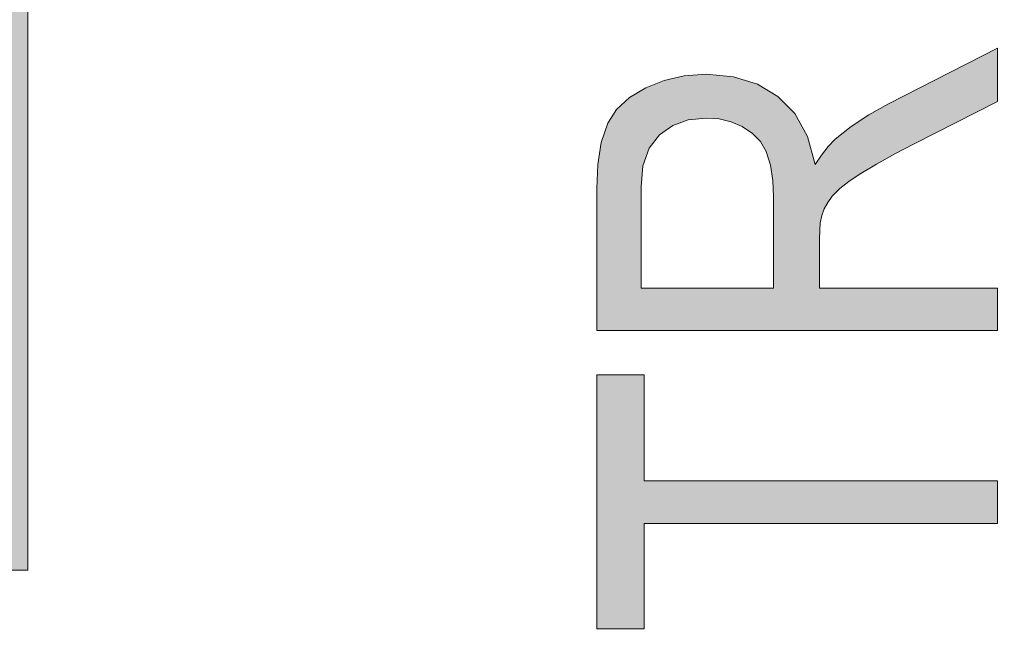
# Model space of a CAD drawing. Header units: inches. Extents: x 0 to 521, y 0 to 277.
# Tile 9 of 12: x 395.97 to 408.26, y 111.78 to 119.57. Entities that reach past the tile are written whole.
import ezdxf

# ---------------------------------------------------------------- set-up
doc = ezdxf.new("R2010")
doc.units = ezdxf.units.IN
doc.header["$MEASUREMENT"] = 0
doc.layers.get('0').update_dxf_attribs({"lineweight": 13})

msp = doc.modelspace()

# ---------------------------------------------------------------- hatches: boundary and pattern name
h = msp.add_hatch(color=256)
h.paths.add_polyline_path([(407.4736875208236, 94.29470781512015), (407.1284742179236, 94.24221683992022), (406.7876424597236, 94.1858447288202), (406.4504951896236, 94.12554125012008), (403.1728690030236, 93.51708177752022), (403.1728690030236, 92.97410825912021), (408.1728690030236, 94.03549913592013), (408.1728690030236, 94.5757460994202), (404.3631826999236, 95.42431215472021), (404.1706850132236, 95.46502217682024), (403.9755331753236, 95.50369270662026), (403.7765525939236, 95.54163889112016), (403.9607246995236, 95.57818487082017), (404.1571331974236, 95.62142942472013), (408.1728690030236, 96.51026109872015), (408.1728690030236, 97.02049211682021), (403.1728690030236, 98.11735490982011), (403.1728690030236, 97.58529428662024), (406.7539501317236, 96.88558974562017), (407.1162580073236, 96.8185872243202), (407.4736875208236, 96.75855592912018), (406.8974442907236, 96.67861435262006), (406.3073224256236, 96.5745597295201), (405.7035647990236, 96.44750551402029), (403.1728690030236, 95.87451700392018), (403.1728690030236, 95.23604540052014), (406.5494037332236, 94.47479013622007), (406.7163352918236, 94.4402301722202), (406.8705016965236, 94.41004919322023), (407.0543648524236, 94.37461495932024)])
h.paths.add_polyline_path([(407.5828280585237, 145.0750613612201), (407.5828280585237, 142.6194034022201), (405.8809181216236, 142.6194034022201), (405.8809181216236, 144.8322253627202), (405.2942877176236, 144.8322253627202), (405.2942877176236, 142.6194034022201), (403.7629099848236, 142.6194034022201), (403.7629099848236, 144.9822955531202), (403.1728690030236, 144.9822955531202), (403.1728690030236, 142.0900683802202), (408.1728690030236, 142.0900683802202), (408.1728690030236, 145.0750613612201)])
h.paths.add_polyline_path([(404.3393083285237, 111.3561016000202), (403.9657421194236, 111.1724977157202), (403.6584322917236, 110.9442915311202), (403.4170354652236, 110.6784771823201), (403.2290289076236, 110.3616056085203), (403.1207609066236, 110.0337025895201), (403.0841921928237, 109.6807933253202), (403.1664972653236, 109.1384986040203), (403.3977497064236, 108.6899867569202), (403.7893432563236, 108.2994453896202), (404.3212013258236, 108.0019013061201), (404.9769405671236, 107.8232472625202), (405.7376711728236, 107.7653766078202), (406.1784258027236, 107.7918811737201), (406.5923326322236, 107.8686956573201), (406.9862894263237, 107.9940362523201), (407.3617662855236, 108.1759282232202), (407.6721302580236, 108.4022940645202), (407.9190678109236, 108.6675306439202), (408.1087426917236, 108.9796083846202), (408.2200362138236, 109.3119699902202), (408.2581350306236, 109.6780658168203), (408.2241082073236, 110.0168211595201), (408.1235045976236, 110.3370169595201), (407.9511773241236, 110.6494136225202), (407.7190202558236, 110.9216917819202), (407.4151011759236, 111.1557945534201), (407.0408884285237, 111.3457385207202), (406.6288967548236, 111.4803966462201), (406.1741618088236, 111.5629682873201), (405.6796903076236, 111.5907512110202), (405.1942601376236, 111.5639624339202), (404.7459038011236, 111.4845745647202)])
h.paths.add_polyline_path([(408.2581350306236, 151.7517352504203), (408.2372094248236, 152.0292807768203), (408.1726465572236, 152.3128371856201), (408.0616768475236, 152.6024187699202), (407.9106765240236, 152.8763564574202), (407.7144010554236, 153.1454245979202), (407.4770981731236, 153.4079394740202), (405.6217094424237, 153.4079394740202), (405.6251200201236, 151.7135348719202), (406.2117502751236, 151.7135348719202), (406.2117502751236, 152.8895221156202), (407.1428553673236, 152.8895221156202), (407.2740504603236, 152.7492486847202), (407.3918175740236, 152.5826055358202), (407.4975636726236, 152.3929329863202), (407.5902889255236, 152.1673837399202), (407.6438333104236, 151.9443942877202), (407.6612728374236, 151.7217212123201), (407.6371997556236, 151.4617408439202), (407.5661053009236, 151.2156234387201), (407.4443639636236, 150.9735699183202), (407.2770935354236, 150.7615835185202), (407.0533829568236, 150.5809083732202), (406.7745041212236, 150.4365908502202), (406.4378879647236, 150.3317472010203), (406.0631390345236, 150.2724400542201), (405.6558158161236, 150.2537799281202), (405.2969922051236, 150.2709834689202), (404.9607596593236, 150.3225648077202), (404.6498954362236, 150.4069969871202), (404.4693219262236, 150.4771919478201), (404.3040298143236, 150.5611512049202), (404.1551312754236, 150.6576017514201), (404.0171105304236, 150.7757740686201), (403.8967156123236, 150.9175459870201), (403.7929979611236, 151.0857746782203), (403.7160994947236, 151.2727272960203), (403.6693353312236, 151.4831279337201), (403.6537694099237, 151.7135348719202), (403.6692333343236, 151.9133533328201), (403.7141896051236, 152.0959626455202), (403.7874032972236, 152.2644839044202), (403.8875163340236, 152.4199107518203), (404.0048000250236, 152.5470275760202), (404.1361103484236, 152.6451584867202), (404.3157097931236, 152.7366053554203), (404.5162003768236, 152.8103400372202), (404.7349425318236, 152.8704257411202), (404.5712318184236, 153.3479113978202), (404.2703493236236, 153.2708724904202), (403.9965285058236, 153.1706232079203), (403.7541679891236, 153.0435496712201), (403.5598980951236, 152.8943622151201), (403.3982733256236, 152.7133509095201), (403.2649578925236, 152.4938917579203), (403.1669779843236, 152.2493791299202), (403.1079182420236, 151.9909227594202), (403.0876027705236, 151.7108035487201), (403.1237743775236, 151.3169573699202), (403.2273484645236, 150.9677970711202), (403.3945607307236, 150.6548724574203), (403.6307915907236, 150.3774007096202), (403.9459892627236, 150.1403081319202), (404.3358977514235, 149.9509158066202), (404.7560265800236, 149.8183935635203), (405.2080021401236, 149.7363717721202), (405.6967434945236, 149.7080798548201), (406.1813934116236, 149.7363641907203), (406.6277242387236, 149.8195463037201), (407.0306611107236, 149.9530916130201), (407.4068898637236, 150.1487651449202), (407.7095804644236, 150.3919227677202), (407.9443580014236, 150.6794306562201), (408.1187939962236, 151.0110033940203), (408.2224570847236, 151.3636619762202)])
h.paths.add_polyline_path([(403.1728690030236, 160.2264972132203), (405.2260749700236, 160.2264972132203), (405.2260749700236, 158.1473651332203), (403.1728690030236, 158.1473651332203), (403.1728690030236, 157.6180377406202), (408.1728690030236, 157.6180377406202), (408.1728690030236, 158.1473651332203), (405.8161159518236, 158.1473651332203), (405.8161159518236, 160.2264972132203), (408.1728690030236, 160.2264972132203), (408.1728690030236, 160.7558246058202), (403.1728690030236, 160.7558246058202)])
h.paths.add_polyline_path([(403.9371904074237, 103.0936209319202), (403.7500209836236, 103.0055620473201), (403.5885374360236, 102.8988135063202), (403.4567554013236, 102.7744786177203), (403.3538798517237, 102.6329577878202), (403.2745980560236, 102.4685746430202), (403.2199766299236, 102.2811543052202), (403.1911113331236, 102.0887584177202), (403.1770558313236, 101.8866974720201), (403.1728690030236, 101.6726069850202), (403.1728690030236, 100.1637397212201), (408.1728690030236, 100.1637397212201), (408.1728690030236, 100.6930709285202), (406.1401268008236, 100.6930709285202), (406.1401268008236, 101.7189917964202), (406.0953103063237, 102.2063442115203), (405.9488905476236, 102.6085318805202), (405.6993052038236, 102.8915164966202), (405.3906124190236, 103.0691579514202), (405.0307129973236, 103.1792673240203), (404.6189808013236, 103.2169452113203), (404.3743753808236, 103.2027079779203), (404.1463309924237, 103.1608764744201)])
h.paths.add_polyline_path([(408.1728690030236, 148.9522815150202), (403.1728690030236, 148.9522815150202), (403.1728690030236, 148.4447741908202), (407.0985170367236, 148.4447741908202), (403.1728690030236, 146.3438220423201), (403.1728690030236, 145.8008456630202), (408.1728690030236, 145.8008456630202), (408.1728690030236, 146.3083529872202), (404.2438103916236, 146.3083529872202), (408.1728690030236, 148.4093051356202)])
h.paths.add_polyline_path([(403.3092946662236, 106.4857040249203), (403.2281991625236, 106.2449582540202), (403.1858483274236, 105.9725293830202), (403.1728690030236, 105.6726069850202), (403.1728690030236, 103.8990741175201), (408.1728690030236, 103.8990741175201), (408.1728690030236, 104.4284053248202), (405.9525415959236, 104.4284053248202), (405.9525415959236, 105.0423217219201), (405.9548172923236, 105.1467042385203), (405.9625958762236, 105.2442329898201), (405.9798900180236, 105.3363103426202), (406.0105418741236, 105.4179975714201), (406.0546122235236, 105.4983052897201), (406.1106384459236, 105.5764853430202), (406.2051710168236, 105.6726804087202), (406.3177803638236, 105.7607239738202), (406.4451408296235, 105.8457189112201), (406.6650898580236, 105.9774225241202), (406.8929464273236, 106.1039197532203), (407.1326234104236, 106.2292247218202), (408.1728690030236, 106.7585559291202), (408.1728690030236, 107.4243121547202), (406.8120231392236, 106.7285418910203), (406.5696533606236, 106.5921044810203), (406.3476994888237, 106.4457655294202), (406.1482978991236, 106.2882766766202), (406.0585416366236, 106.1964717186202), (405.9760210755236, 106.0893835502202), (405.8979713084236, 105.9700160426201), (405.8030141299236, 106.3204534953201), (405.6458290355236, 106.6074521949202), (405.4340762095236, 106.8212709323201), (405.1773511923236, 106.9719760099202), (404.8785104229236, 107.0650916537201), (404.5371254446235, 107.0968909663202), (404.2657176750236, 107.0771150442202), (404.0155462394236, 107.0202382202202), (403.7846012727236, 106.9288553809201), (403.5797676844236, 106.8056492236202), (403.4194819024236, 106.6559979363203)])
h.paths.add_polyline_path([(406.3788717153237, 170.2783389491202), (405.2908771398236, 168.1773791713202), (404.2165251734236, 170.2783389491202), (403.6026098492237, 170.2783389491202), (405.0009726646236, 167.6289477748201), (405.5739604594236, 167.6289477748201), (406.9893765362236, 170.2783389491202)])
h.paths.add_polyline_path([(407.5828280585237, 90.15009741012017), (405.8809181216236, 90.15009741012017), (405.8809181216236, 92.36292127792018), (405.2942877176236, 92.36292127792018), (405.2942877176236, 90.15009741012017), (403.7629099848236, 90.15009741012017), (403.7629099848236, 92.5129895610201), (403.1728690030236, 92.5129895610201), (403.1728690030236, 89.6207662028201), (408.1728690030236, 89.6207662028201), (408.1728690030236, 92.60575918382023), (407.5828280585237, 92.60575918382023)])
h.paths.add_polyline_path([(403.1728690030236, 111.9727435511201), (403.7629099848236, 111.9727435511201), (403.7629099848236, 113.2906146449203), (408.1728690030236, 113.2906146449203), (408.1728690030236, 113.8199458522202), (403.7629099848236, 113.8199458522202), (403.7629099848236, 115.1432757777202), (403.1728690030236, 115.1432757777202)])
h.paths.add_polyline_path([(403.1728690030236, 153.8881564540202), (403.7629099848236, 153.8881564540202), (403.7629099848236, 155.2060351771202), (408.1728690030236, 155.2060351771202), (408.1728690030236, 155.7353625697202), (403.7629099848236, 155.7353625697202), (403.7629099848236, 157.0586886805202), (403.1728690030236, 157.0586886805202)])
h.paths.add_polyline_path([(408.1728690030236, 185.0750613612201), (408.1728690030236, 185.5852923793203), (403.1728690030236, 185.5852923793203), (403.1728690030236, 184.8731570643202), (406.9241714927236, 183.8406368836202), (407.1892275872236, 183.7696654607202), (407.4532236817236, 183.7026248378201), (407.2064820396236, 183.6404449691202), (406.9620308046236, 183.5774063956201), (406.7131145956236, 183.5116229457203), (403.1728690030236, 182.5648303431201), (403.1728690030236, 181.7681079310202), (408.1728690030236, 181.7681079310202), (408.1728690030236, 182.2783389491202), (403.9163886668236, 182.2783389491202), (408.1728690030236, 183.4352298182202), (408.1728690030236, 183.9127154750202), (403.9880122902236, 185.0750613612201)])
h.paths.add_polyline_path([(407.5828280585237, 141.4488711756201), (407.5828280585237, 139.4788813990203), (403.1728690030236, 139.4788813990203), (403.1728690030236, 138.9495501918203), (408.1728690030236, 138.9495501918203), (408.1728690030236, 141.4488711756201)])
h.paths.add_polyline_path([(405.5553461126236, 124.2966502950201), (405.6759558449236, 124.5272911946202), (405.7759802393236, 124.7844612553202), (405.8676599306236, 125.0695330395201), (405.9457903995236, 125.3249504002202), (406.0244629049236, 125.5626523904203), (406.1107523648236, 125.7813372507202), (406.1943265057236, 125.9280616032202), (406.2933543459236, 126.0496936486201), (406.4069785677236, 126.1410587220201), (406.5288240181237, 126.2013476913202), (406.6649701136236, 126.2384152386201), (406.8154338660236, 126.2510524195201), (406.9706412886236, 126.2378202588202), (407.1127364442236, 126.1994882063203), (407.2451745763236, 126.1364551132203), (407.3645289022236, 126.0483531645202), (407.4669061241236, 125.9339411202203), (407.5515555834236, 125.7924842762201), (407.6141191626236, 125.6309607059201), (407.6520981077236, 125.4521247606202), (407.6646834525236, 125.2578730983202), (407.6479811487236, 125.0323848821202), (407.5984380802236, 124.8268881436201), (407.5186517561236, 124.6437410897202), (407.4075616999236, 124.4754619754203), (407.2769195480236, 124.3409915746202), (407.1292128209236, 124.2401385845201), (406.9454600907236, 124.1608309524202), (406.7384136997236, 124.1072084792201), (406.5118867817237, 124.0764270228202), (406.5664570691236, 123.5771098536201), (406.8961372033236, 123.6063206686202), (407.1960116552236, 123.6803366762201), (407.4668662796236, 123.7953906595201), (407.7164209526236, 123.9568956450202), (407.9122351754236, 124.1487530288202), (408.0603186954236, 124.3711082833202), (408.1704390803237, 124.6398758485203), (408.2364640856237, 124.9453904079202), (408.2581350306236, 125.2824321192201), (408.2353413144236, 125.5593547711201), (408.1696565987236, 125.8138245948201), (408.0623081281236, 126.0513611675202), (407.9162264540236, 126.2620693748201), (407.7355437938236, 126.4356070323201), (407.5138408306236, 126.5775094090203), (407.2692688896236, 126.6803368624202), (407.0195578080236, 126.7409534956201), (406.7608635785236, 126.7612834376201), (406.4999270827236, 126.7416919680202), (406.2624083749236, 126.6845608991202), (406.0522440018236, 126.5939092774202), (405.8611990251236, 126.4648716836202), (405.6906754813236, 126.2933024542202), (405.5427988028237, 126.0780956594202), (405.4220048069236, 125.8112753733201), (405.3199080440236, 125.5163658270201), (405.2226649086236, 125.1923899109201), (405.1493092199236, 124.9533670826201), (405.0694246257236, 124.7360522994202), (404.9778038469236, 124.5438538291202), (404.8653978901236, 124.3950507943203), (404.7379628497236, 124.3088205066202), (404.5904198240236, 124.2573319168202), (404.4211637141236, 124.2401385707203), (404.2208606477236, 124.2652641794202), (404.0471690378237, 124.3375757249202), (403.8925143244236, 124.4584193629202), (403.7653302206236, 124.6437158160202), (403.6930383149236, 124.8821003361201), (403.6708225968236, 125.1596484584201), (403.6969269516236, 125.4354400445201), (403.7787735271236, 125.6714870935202), (403.9139966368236, 125.8547478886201), (404.1055585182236, 125.9935510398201), (404.3474485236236, 126.0864449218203), (404.6292128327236, 126.1337275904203), (404.5814638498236, 126.6412311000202), (404.2930583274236, 126.6111534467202), (404.0297987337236, 126.5442783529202), (403.7943909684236, 126.4438234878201), (403.5784734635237, 126.3022878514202), (403.4061269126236, 126.1301047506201), (403.2683668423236, 125.9209018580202), (403.1697792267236, 125.6868333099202), (403.1085221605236, 125.4253648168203), (403.0876027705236, 125.1378207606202), (403.1077477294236, 124.8700381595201), (403.1659358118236, 124.6257146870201), (403.2589825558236, 124.4041335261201), (403.3931919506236, 124.1988036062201), (403.5579385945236, 124.0340871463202), (403.7594993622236, 123.9018015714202), (403.9836227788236, 123.8062517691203), (404.2167847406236, 123.7493272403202), (404.4655021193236, 123.7299075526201), (404.6931876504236, 123.7459061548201), (404.9019781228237, 123.7931405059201), (405.0896494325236, 123.8690601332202), (405.2603659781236, 123.9756954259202), (405.4164833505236, 124.1178862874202)])
h.paths.add_polyline_path([(404.4655021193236, 77.78447667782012), (404.6931874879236, 77.80047573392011), (404.9019777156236, 77.84771080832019), (405.0896494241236, 77.92363087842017), (405.2603663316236, 78.03026627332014), (405.4164840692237, 78.17245745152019), (405.5553473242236, 78.35122181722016), (405.6759561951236, 78.58186200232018), (405.7759799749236, 78.83903171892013), (405.8676595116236, 79.12410331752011), (405.9457900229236, 79.37952060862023), (406.0244625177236, 79.61722236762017), (406.1107519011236, 79.83590663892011), (406.1943265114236, 79.98263178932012), (406.2933544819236, 80.10426477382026), (406.4069789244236, 80.19563045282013), (406.5288234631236, 80.25591862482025), (406.6649698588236, 80.29298571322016), (406.8154338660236, 80.30562261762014), (406.9706429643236, 80.29239042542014), (407.1127384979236, 80.2540581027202), (407.2451745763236, 80.19102507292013), (407.3645288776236, 80.10292211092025), (407.4669059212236, 79.98850998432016), (407.5515553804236, 79.84705345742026), (407.6141189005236, 79.6855305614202), (407.6520979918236, 79.50669504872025), (407.6646834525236, 79.31244389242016), (407.6479811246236, 79.08695563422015), (407.5984378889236, 78.88145894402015), (407.5186511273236, 78.69831126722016), (407.4075615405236, 78.53003299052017), (407.2769199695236, 78.39556295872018), (407.1292128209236, 78.2947086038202), (406.9454606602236, 78.21540076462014), (406.7384140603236, 78.16177900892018), (406.5118867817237, 78.13099781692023), (406.5664570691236, 77.63167996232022), (406.8961393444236, 77.66089170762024), (407.1960156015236, 77.73490798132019), (407.4668662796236, 77.84996100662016), (407.7164209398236, 78.01146654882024), (407.9122355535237, 78.20332381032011), (408.0603178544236, 78.42567721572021), (408.1704387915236, 78.69444553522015), (408.2364640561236, 78.99995945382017), (408.2581350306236, 79.33700052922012), (408.2353413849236, 79.61392361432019), (408.1696568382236, 79.86839319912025), (408.0623080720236, 80.10593063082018), (407.9162271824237, 80.31663807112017), (407.7355448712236, 80.49017584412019), (407.5138415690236, 80.63207910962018), (407.2692691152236, 80.73490748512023), (407.0195579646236, 80.79552452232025), (406.7608635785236, 80.81585458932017), (406.4999275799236, 80.7962626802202), (406.2624092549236, 80.7391311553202), (406.0522443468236, 80.64847977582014), (405.8612012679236, 80.51944423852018), (405.6906771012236, 80.34787461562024), (405.5427998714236, 80.13266714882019), (405.4220050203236, 79.8658461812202), (405.3199077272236, 79.57093606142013), (405.2226643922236, 79.24695960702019), (405.1493086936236, 79.0079364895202), (405.0694242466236, 78.7906217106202), (404.9778037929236, 78.59842338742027), (404.8653982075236, 78.4496206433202), (404.7379628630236, 78.36339043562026), (404.5904197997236, 78.3119019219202), (404.4211637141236, 78.29470858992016), (404.2208601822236, 78.31983419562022), (404.0471685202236, 78.39214586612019), (403.8925143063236, 78.51298966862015), (403.7653300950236, 78.69828633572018), (403.6930382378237, 78.93667014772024), (403.6708225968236, 79.21421746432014), (403.6969267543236, 79.49000887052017), (403.7787731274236, 79.72605573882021), (403.9139965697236, 79.90931742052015), (404.1055581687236, 80.04812108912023), (404.3474481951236, 80.14101485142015), (404.6292128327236, 80.18829659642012), (404.5814638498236, 80.69580010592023), (404.2930577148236, 80.66572283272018), (404.0297975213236, 80.59884838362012), (403.7943900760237, 80.4983935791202), (403.5784727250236, 80.35685743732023), (403.4061264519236, 80.18467447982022), (403.2683667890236, 79.97547255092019), (403.1697793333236, 79.74140451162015), (403.1085221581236, 79.47993485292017), (403.0876027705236, 79.19238940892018), (403.1077481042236, 78.92460631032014), (403.1659367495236, 78.68028240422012), (403.2589831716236, 78.45870297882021), (403.3931920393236, 78.25337476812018), (403.5579386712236, 78.08865858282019), (403.7594993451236, 77.9563729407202), (403.9836260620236, 77.86082136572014), (404.2167880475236, 77.80389637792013)])
h.paths.add_polyline_path([(407.5828280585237, 165.2496905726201), (403.1728690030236, 165.2496905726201), (403.1728690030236, 164.7203555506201), (408.1728690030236, 164.7203555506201), (408.1728690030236, 167.2196765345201), (407.5828280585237, 167.2196765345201)])
h.paths.add_polyline_path([(403.7846015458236, 88.61234769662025), (403.5797679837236, 88.48914152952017), (403.4194819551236, 88.33949051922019), (403.3092944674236, 88.16919674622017), (403.2281991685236, 87.92845139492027), (403.1858483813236, 87.65602276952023), (403.1728690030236, 87.35610059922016), (403.1728690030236, 85.58256677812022), (408.1728690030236, 85.58256677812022), (408.1728690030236, 86.11189798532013), (405.9525415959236, 86.11189798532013), (405.9525415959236, 86.72581342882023), (405.9548172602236, 86.83019599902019), (405.9625957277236, 86.92772480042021), (405.9798896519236, 87.01980213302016), (406.0105415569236, 87.10148970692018), (406.0546122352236, 87.1817975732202), (406.1106387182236, 87.25997786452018), (406.2051711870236, 87.35617283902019), (406.3177806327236, 87.44421622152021), (406.4451411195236, 87.52921127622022), (406.6650896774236, 87.66091456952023), (406.8929462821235, 87.78741143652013), (407.1326234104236, 87.91271642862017), (408.1728690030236, 88.44204858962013), (408.1728690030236, 89.10780576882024), (406.8120231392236, 88.41203455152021), (406.5696535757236, 88.27559727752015), (406.3476998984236, 88.12925851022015), (406.1482985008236, 87.97176986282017), (406.0585420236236, 87.8799645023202), (405.9760212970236, 87.77287577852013), (405.8979713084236, 87.65350774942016), (405.8030144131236, 88.00394557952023), (405.6458294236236, 88.29094450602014), (405.4340762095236, 88.5047635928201), (405.1773511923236, 88.65546867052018), (404.8785104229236, 88.74858431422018), (404.5371254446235, 88.7803836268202), (404.2657172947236, 88.76060763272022), (404.0155459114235, 88.70373064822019)])
h.paths.add_polyline_path([(407.0408894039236, 132.4562441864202), (406.6288989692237, 132.5909024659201), (406.1741630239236, 132.6734732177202), (405.6796903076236, 132.7012553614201), (405.1942601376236, 132.6744665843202), (404.7459038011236, 132.5950787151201), (404.3393083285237, 132.4666057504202), (403.9657421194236, 132.2830018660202), (403.6584322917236, 132.0547956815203), (403.4170354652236, 131.7889813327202), (403.2290289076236, 131.4721097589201), (403.1207609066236, 131.1442067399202), (403.0841921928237, 130.7912974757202), (403.1664973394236, 130.2490032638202), (403.3977493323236, 129.8004916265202), (403.7893420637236, 129.4099504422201), (404.3212006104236, 129.1124058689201), (404.9769401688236, 128.9337515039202), (405.7376711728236, 128.8758807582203), (406.1784194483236, 128.9023850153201), (406.5923267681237, 128.9791994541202), (406.9862889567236, 129.1045411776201), (407.3617654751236, 129.2864326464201), (407.6721289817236, 129.5127982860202), (407.9190656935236, 129.7780339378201), (408.1087424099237, 130.0901142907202), (408.2200362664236, 130.4224759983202), (408.2581350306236, 130.7885699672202), (408.2241080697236, 131.1273269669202), (408.1235041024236, 131.4475250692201), (407.9511773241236, 131.7599215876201), (407.7190215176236, 132.0321976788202), (407.4151019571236, 132.2662998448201)])
h.paths.add_polyline_path([(407.6612728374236, 121.2660594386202), (407.6427779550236, 121.0481129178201), (407.5867087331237, 120.8539335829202), (407.4954516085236, 120.6870356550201), (407.3718938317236, 120.5482756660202), (407.2133600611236, 120.4369438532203), (407.0200722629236, 120.3547358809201), (406.7265432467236, 120.2938261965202), (406.4068717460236, 120.2668502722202), (406.0582714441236, 120.2592387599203), (403.1728690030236, 120.2592387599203), (403.1728690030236, 119.7299075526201), (406.0616821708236, 119.7299075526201), (406.5152092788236, 119.7436591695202), (406.9344568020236, 119.7900162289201), (407.3173998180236, 119.8815382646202), (407.6047146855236, 120.0093870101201), (407.8363254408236, 120.1803445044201), (408.0166896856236, 120.3926302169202), (408.1509009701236, 120.6548780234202), (408.2317333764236, 120.9639294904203), (408.2581350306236, 121.3124423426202), (408.2275955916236, 121.6717526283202), (408.1341397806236, 121.9864786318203), (407.9818741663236, 122.2455941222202), (407.7797823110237, 122.4573920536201), (407.5418381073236, 122.6201725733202), (407.2584669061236, 122.7387288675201), (406.8918688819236, 122.8208187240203), (406.4924424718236, 122.8630945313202), (406.0616821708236, 122.8758807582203), (403.1728690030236, 122.8758807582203), (403.1728690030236, 122.3465495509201), (406.0582714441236, 122.3465495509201), (406.4328546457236, 122.3350213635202), (406.7760010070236, 122.2967625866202), (407.0817902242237, 122.2227738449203), (407.3303881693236, 122.0982099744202), (407.5154617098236, 121.8934070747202), (407.6263943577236, 121.6099199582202)])
h.paths.add_polyline_path([(403.1728690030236, 128.1037135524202), (403.1728690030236, 127.5743823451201), (408.1728690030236, 127.5743823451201), (408.1728690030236, 128.1037135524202)])
h.paths.add_polyline_path([(408.0425118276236, 174.2806973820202), (407.8801356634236, 174.4548655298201), (407.6733882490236, 174.6041161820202), (407.4259405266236, 174.7258135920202), (407.1552579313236, 174.8150709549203), (406.8637102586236, 174.8704141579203), (406.5494037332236, 174.8895221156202), (406.0994027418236, 174.8502307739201), (405.7069176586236, 174.7322307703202), (405.3829644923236, 174.5430026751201), (405.1285470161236, 174.2929712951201), (404.9783986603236, 174.0136852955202), (404.9293493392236, 173.7080798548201), (404.9472042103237, 173.5241944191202), (405.0007926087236, 173.3459016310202), (405.0923708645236, 173.1702773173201), (405.2215773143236, 173.0074138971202), (405.3901056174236, 172.8620636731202), (405.5944242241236, 172.7367282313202), (405.1772321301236, 172.7509137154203), (404.7915671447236, 172.7929941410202), (404.4378645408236, 172.8751880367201), (404.1966113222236, 172.9715456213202), (403.9888709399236, 173.0938254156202), (403.8204940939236, 173.2412687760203), (403.7285318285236, 173.3675610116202), (403.6750970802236, 173.5034499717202), (403.6571799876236, 173.6535067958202), (403.6873358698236, 173.8390901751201), (403.7753640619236, 174.0010250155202), (403.9216079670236, 174.1430737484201), (404.0716424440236, 174.2263102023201), (404.2476471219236, 174.2859476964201), (404.4450380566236, 174.3301806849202), (404.3972890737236, 174.8185840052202), (404.0397116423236, 174.7519727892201), (403.7314245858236, 174.6295725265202), (403.4842080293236, 174.4550175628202), (403.2970679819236, 174.2293084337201), (403.1893056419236, 173.9767908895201), (403.1524049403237, 173.6835208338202), (403.2194021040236, 173.2802825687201), (403.4088254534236, 172.9518945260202), (403.7252493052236, 172.6765591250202), (404.1453988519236, 172.4739289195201), (404.6483320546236, 172.3422306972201), (405.2144513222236, 172.2704417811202), (405.8331691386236, 172.2483249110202), (406.3798740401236, 172.2677654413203), (406.8806266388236, 172.3313651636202), (407.3260754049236, 172.4496812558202), (407.6962217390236, 172.6349894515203), (408.0147029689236, 172.9262217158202), (408.1980342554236, 173.2595639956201), (408.2581350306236, 173.6371341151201), (408.2334474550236, 173.8719588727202), (408.1622927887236, 174.0827424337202)])
h.paths.add_polyline_path([(403.9046485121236, 83.9279330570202), (404.1166016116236, 84.09889116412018), (404.3845315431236, 84.2324421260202), (404.6974255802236, 84.33290771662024), (404.5439468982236, 84.85405353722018), (404.1168962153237, 84.7179955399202), (403.7554769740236, 84.52552999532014), (403.4706926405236, 84.28314240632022), (403.2579165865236, 83.98764572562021), (403.1314791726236, 83.6560496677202), (403.0876027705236, 83.27424482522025), (403.1218161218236, 82.9291055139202), (403.2215888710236, 82.61020103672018), (403.3911499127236, 82.3028940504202), (403.6189756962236, 82.03496838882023), (403.9126885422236, 81.80744288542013), (404.2745062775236, 81.62349432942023), (404.6846387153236, 81.4916848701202), (405.1401008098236, 81.41231582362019), (405.6353520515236, 81.38611368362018), (406.1152567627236, 81.41034731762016), (406.5628234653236, 81.48157617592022), (406.9757338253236, 81.5962092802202), (407.3597784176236, 81.7591281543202), (407.6812420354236, 81.96657541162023), (407.9307133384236, 82.2128530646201), (408.1100603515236, 82.50449989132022), (408.2210846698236, 82.85796694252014), (408.2581350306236, 83.26605943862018), (408.2085662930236, 83.67043533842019), (408.0671683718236, 84.01619754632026), (407.8318047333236, 84.32199376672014), (407.4995134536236, 84.58344930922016), (407.0806243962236, 84.78412402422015), (406.5869208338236, 84.92226652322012), (406.4197993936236, 84.39293483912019), (406.7934106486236, 84.30207199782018), (407.1149164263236, 84.1638593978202), (407.3715425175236, 83.97558792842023), (407.5523986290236, 83.74964389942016), (407.6566352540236, 83.50242273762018), (407.6919685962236, 83.2224030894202), (407.6659157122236, 82.98349093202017), (407.5888740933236, 82.75933272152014), (407.4573881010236, 82.5426417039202), (407.2745153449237, 82.35177062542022), (407.0362295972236, 82.19582496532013), (406.7472209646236, 82.07915597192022), (406.4028087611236, 81.99564046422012), (406.0299861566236, 81.9473515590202), (405.6319411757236, 81.93181614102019), (405.3005985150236, 81.94605609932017), (404.9813519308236, 81.98782924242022), (404.6730412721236, 82.05610049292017), (404.3780135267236, 82.16234333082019), (404.1291968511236, 82.3094164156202), (403.9300313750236, 82.49116144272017), (403.7766399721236, 82.71482932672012), (403.6850241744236, 82.96970534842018), (403.6537694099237, 83.26333049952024), (403.6830328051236, 83.51958125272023), (403.7672919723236, 83.73912029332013)])
h.paths.add_polyline_path([(407.2417639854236, 167.6316790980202), (407.8113410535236, 167.6316790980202), (407.8113410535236, 170.2728839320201), (407.2417639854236, 170.2728839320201)])
h.paths.add_polyline_path([(403.1728690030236, 136.5293612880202), (403.1728690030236, 136.0218577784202), (407.0985170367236, 136.0218577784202), (403.1728690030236, 133.9209018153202), (403.1728690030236, 133.3779292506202), (408.1728690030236, 133.3779292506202), (408.1728690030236, 133.8854327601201), (404.2438103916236, 133.8854327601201), (408.1728690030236, 135.9863849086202), (408.1728690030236, 136.5293612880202)])
h.paths.add_polyline_path([(408.1728690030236, 180.4202227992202), (408.1728690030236, 180.9304538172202), (403.1728690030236, 180.9304538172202), (403.1728690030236, 180.2183108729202), (406.9241714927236, 179.1857906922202), (407.1892275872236, 179.1148192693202), (407.4532236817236, 179.0477786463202), (407.2064826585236, 178.9856017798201), (406.9620314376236, 178.9225666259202), (406.7131145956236, 178.8567843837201), (403.1728690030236, 177.9099917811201), (403.1728690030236, 177.1132617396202), (408.1728690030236, 177.1132617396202), (408.1728690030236, 177.6234927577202), (403.9163886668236, 177.6234927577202), (408.1728690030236, 178.7803836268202), (408.1728690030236, 179.2578769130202), (403.9880122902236, 180.4202227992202)])
h.paths.add_polyline_path([(405.9525415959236, 116.8376841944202), (405.9548172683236, 116.9420659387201), (405.9625958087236, 117.0395940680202), (405.9798898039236, 117.1316709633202), (406.0105412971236, 117.2133584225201), (406.0546113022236, 117.2936663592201), (406.1106373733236, 117.3718464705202), (406.2051698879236, 117.4680418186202), (406.3177792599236, 117.5560856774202), (406.4451396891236, 117.6410806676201), (406.6650887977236, 117.7727837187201), (406.8929459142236, 117.8992804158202), (407.1326234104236, 118.0245852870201), (408.1728690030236, 118.5539164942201), (408.1728690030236, 119.2196727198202), (406.8120231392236, 118.5239024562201), (406.5696530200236, 118.3874661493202), (406.3476992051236, 118.2411277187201), (406.1482978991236, 118.0836391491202), (406.0585413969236, 117.9918338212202), (405.9760208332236, 117.8847450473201), (405.8979713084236, 117.7653766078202), (405.8030145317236, 118.1158139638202), (405.6458297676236, 118.4028125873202), (405.4340768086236, 118.6166320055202), (405.1773515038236, 118.7673380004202), (404.8785106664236, 118.8604540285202), (404.5371254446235, 118.8922534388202), (404.2657209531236, 118.8724775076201), (404.0155496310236, 118.8156003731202), (403.7846023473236, 118.7242164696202), (403.5797684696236, 118.6010107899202), (403.4194821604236, 118.4513602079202), (403.3092946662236, 118.2810664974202), (403.2281990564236, 118.0403201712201), (403.1858482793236, 117.7678906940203), (403.1728690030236, 117.4679675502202), (403.1728690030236, 115.6944346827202), (408.1728690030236, 115.6944346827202), (408.1728690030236, 116.2237658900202), (405.9525415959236, 116.2237658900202)])
h.paths.add_polyline_path([(405.5500858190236, 101.7271781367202), (405.5500858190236, 100.6930709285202), (403.7629099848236, 100.6930709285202), (403.7629099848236, 101.7162642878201), (403.7665757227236, 101.8946174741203), (403.7793917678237, 102.0585375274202), (403.8096243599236, 102.2096065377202), (403.8722026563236, 102.3372887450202), (403.9709222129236, 102.4492954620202), (404.1039734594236, 102.5430032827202), (404.2630975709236, 102.6137877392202), (404.4423161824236, 102.6569169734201), (404.6394448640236, 102.6712432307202), (404.9018266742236, 102.6480179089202), (405.1298479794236, 102.5756132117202), (405.3114510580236, 102.4557680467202), (405.4495068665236, 102.2682754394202), (405.5267601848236, 102.0195240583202)], flags=16)
h.paths.add_polyline_path([(405.3795539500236, 87.2496877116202), (405.3795539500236, 86.11189798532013), (403.7253927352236, 86.11189798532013), (403.7253927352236, 87.37792829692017), (403.7494501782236, 87.63789786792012), (403.8260822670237, 87.85953818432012), (403.9548553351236, 88.02663492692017), (404.1208848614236, 88.14129104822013), (404.3140654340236, 88.21089452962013), (404.5371254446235, 88.23468164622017), (404.6996899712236, 88.22233175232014), (404.8491486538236, 88.18647499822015), (404.9873298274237, 88.12826943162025), (405.1158709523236, 88.04332122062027), (405.2150506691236, 87.93962671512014), (405.2874663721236, 87.81721924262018), (405.3423033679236, 87.64682128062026), (405.3708930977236, 87.45658053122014)], flags=16)
h.paths.add_polyline_path([(405.2874665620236, 117.9290881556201), (405.3423034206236, 117.7586903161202), (405.3708930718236, 117.5684495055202), (405.3795539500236, 117.3615565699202), (405.3795539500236, 116.2237658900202), (403.7253927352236, 116.2237658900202), (403.7253927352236, 117.4897990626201), (403.7494502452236, 117.7497676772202), (403.8260822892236, 117.9714071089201), (403.9548550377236, 118.1385030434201), (404.1208849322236, 118.2531590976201), (404.3140655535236, 118.3227624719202), (404.5371254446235, 118.3465495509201), (404.6996922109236, 118.3341997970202), (404.8491515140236, 118.2983432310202), (404.9873300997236, 118.2401386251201), (405.1158711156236, 118.1551901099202), (405.2150508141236, 118.0514954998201)], flags=16)
h.paths.add_polyline_path([(407.6919685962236, 109.6753344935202), (407.6319831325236, 109.2964115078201), (407.4608645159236, 108.9774253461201), (407.1735511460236, 108.6985278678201), (406.7800893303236, 108.4815301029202), (406.2998177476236, 108.3525011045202), (405.7479030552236, 108.3110804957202), (405.2663478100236, 108.3320922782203), (404.8287493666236, 108.4004277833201), (404.4460972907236, 108.5255565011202), (404.1380797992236, 108.7149000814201), (403.8643469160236, 109.0105211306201), (403.7056856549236, 109.3327130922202), (403.6537694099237, 109.6835208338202), (403.6820349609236, 109.9371424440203), (403.7648848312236, 110.1714488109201), (403.9061579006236, 110.3956632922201), (404.0924399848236, 110.5881970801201), (404.3286469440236, 110.7506801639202), (404.6121605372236, 110.8786104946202), (404.9376562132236, 110.9713365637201), (405.2935707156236, 111.0267650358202), (405.6762795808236, 111.0450511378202), (406.2527638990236, 111.0045943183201), (406.7562241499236, 110.8771642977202), (407.1675078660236, 110.6582803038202), (407.4649544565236, 110.3701917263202), (407.6357522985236, 110.0443999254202)], flags=16)
h.paths.add_polyline_path([(406.5528144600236, 172.8131289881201), (406.2524040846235, 172.8385523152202), (405.9882102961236, 172.9166537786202), (405.7709286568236, 173.0443470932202), (405.6033785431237, 173.2126905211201), (405.5041682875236, 173.4018010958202), (405.4716410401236, 173.6098514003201), (405.5060222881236, 173.8224011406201), (405.6058170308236, 174.0061004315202), (405.7717775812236, 174.1664691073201), (405.9992387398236, 174.2911278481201), (406.2745717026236, 174.3642460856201), (406.5869208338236, 174.3874774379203), (406.9115636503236, 174.3639397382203), (407.1992981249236, 174.2898985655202), (407.4394862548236, 174.1636521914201), (407.6130312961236, 174.0066807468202), (407.7189027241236, 173.8266675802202), (407.7533601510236, 173.6289477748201), (407.7369260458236, 173.4877338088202), (407.6876395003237, 173.3526280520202), (407.6040616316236, 173.2220133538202), (407.4857758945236, 173.1008618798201), (407.3368658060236, 172.9993262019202), (407.1602058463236, 172.9190216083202), (406.9680905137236, 172.8610708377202), (406.7656120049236, 172.8253780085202)], flags=16)
h.paths.add_polyline_path([(407.1675090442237, 131.7687854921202), (407.4649544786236, 131.4806984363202), (407.6357520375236, 131.1549070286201), (407.6919685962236, 130.7858424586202), (407.6319830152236, 130.4069172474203), (407.4608644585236, 130.0879299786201), (407.1735511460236, 129.8090320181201), (406.7800893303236, 129.5920342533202), (406.2998177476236, 129.4630052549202), (405.7479030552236, 129.4215846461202), (405.2663481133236, 129.4425966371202), (404.8287499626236, 129.5109325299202), (404.4460980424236, 129.6360614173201), (404.1380803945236, 129.8254046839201), (403.8643471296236, 130.1210253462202), (403.7056857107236, 130.4432171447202), (403.6537694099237, 130.7940249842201), (403.6820347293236, 131.0476468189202), (403.7648837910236, 131.2819541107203), (403.9061557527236, 131.5061685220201), (404.0924383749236, 131.6987024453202), (404.3286462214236, 131.8611848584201), (404.6121605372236, 131.9891146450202), (404.9376562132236, 132.0818407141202), (405.2935707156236, 132.1372691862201), (405.6762795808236, 132.1555552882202), (406.2527638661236, 132.1150985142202), (406.7562244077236, 131.9876687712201)], flags=16)
h.paths.add_polyline_path([(405.2874669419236, 106.1337257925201), (405.3423035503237, 105.9633283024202), (405.3708931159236, 105.7730881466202), (405.3795539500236, 105.5661960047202), (405.3795539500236, 104.4284053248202), (403.7253927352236, 104.4284053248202), (403.7253927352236, 105.6944365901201), (403.7494503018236, 105.9544059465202), (403.8260822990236, 106.1760460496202), (403.9548550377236, 106.3431424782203), (404.1208849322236, 106.4577985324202), (404.3140655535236, 106.5274019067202), (404.5371254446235, 106.5511889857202), (404.6996897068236, 106.5388391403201), (404.8491484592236, 106.5029824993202), (404.9873306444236, 106.4447768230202), (405.1158711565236, 106.3598292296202), (405.2150506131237, 106.2561347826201)], flags=16)
h = msp.add_hatch(color=256)
h.paths.add_polyline_path([(362.7629099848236, 126.8226761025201), (367.1728690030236, 126.8226761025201), (367.1728690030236, 127.3520082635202), (362.7629099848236, 127.3520082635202), (362.7629099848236, 128.6753362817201), (362.1728690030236, 128.6753362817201), (362.1728690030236, 125.5048050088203), (362.7629099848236, 125.5048050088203)])
h.paths.add_polyline_path([(364.6796903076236, 134.4352277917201), (364.1942601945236, 134.4084385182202), (363.7459039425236, 134.3290497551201), (363.3393083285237, 134.2005762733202), (362.9657422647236, 134.0169725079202), (362.6584325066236, 133.7887665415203), (362.4170365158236, 133.5229532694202), (362.2290296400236, 133.2060811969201), (362.1207610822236, 132.8781771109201), (362.0841921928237, 132.5252679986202), (362.1664972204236, 131.9829733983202), (362.3977494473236, 131.5344619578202), (362.7893426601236, 131.1439214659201), (363.3212012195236, 130.8463777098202), (363.9769405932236, 130.6677238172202), (364.7376711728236, 130.6098531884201), (365.1784309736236, 130.6363578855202), (365.5923374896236, 130.7131720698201), (365.9862903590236, 130.8385112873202), (366.3617669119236, 131.0204032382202), (366.6721304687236, 131.2467691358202), (366.9190672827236, 131.5120055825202), (367.1087434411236, 131.8240859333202), (367.2200365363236, 132.1564466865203), (367.2581350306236, 132.5225404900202), (367.2241081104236, 132.8612976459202), (367.1235044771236, 133.1814937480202), (366.9511773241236, 133.4938902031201), (366.7190211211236, 133.7661671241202), (366.4151021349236, 134.0002695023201), (366.0408898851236, 134.1902135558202), (365.6288978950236, 134.3248725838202), (365.1741624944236, 134.4074447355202)])
h.paths.add_polyline_path([(367.1728690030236, 138.2633318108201), (362.1728690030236, 138.2633318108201), (362.1728690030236, 137.7558283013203), (366.0985170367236, 137.7558283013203), (362.1728690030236, 135.6548723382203), (362.1728690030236, 135.1118978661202), (367.1728690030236, 135.1118978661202), (367.1728690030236, 135.6194013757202), (363.2438103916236, 135.6194013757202), (367.1728690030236, 137.7203573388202)])
h.paths.add_polyline_path([(363.2813273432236, 141.3629221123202), (362.1728690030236, 141.3629221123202), (362.1728690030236, 140.7544626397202), (363.2813273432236, 140.7544626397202), (365.9313955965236, 140.9045309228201), (365.9313955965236, 141.2210401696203)])
h.paths.add_polyline_path([(388.2735511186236, 152.7201138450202), (390.2435374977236, 152.7201138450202), (390.2435374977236, 148.3101547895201), (390.7728690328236, 148.3101547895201), (390.7728690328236, 153.3101547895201), (388.2735511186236, 153.3101547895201)])
h.paths.add_polyline_path([(362.1728690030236, 129.8376840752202), (362.1728690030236, 129.3083519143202), (367.1728690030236, 129.3083519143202), (367.1728690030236, 129.8376840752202)])
h.paths.add_polyline_path([(366.4736875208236, 141.3410944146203), (366.4736875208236, 140.7762922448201), (367.1728690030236, 140.7762922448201), (367.1728690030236, 141.3410944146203)])
h.paths.add_polyline_path([(363.6730411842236, 114.5240409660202), (363.3780134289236, 114.6302838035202), (363.1291968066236, 114.7773569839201), (362.9300313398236, 114.9591021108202), (362.7766399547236, 115.1827700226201), (362.6850241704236, 115.4376460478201), (362.6537694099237, 115.7312711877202), (362.6830328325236, 115.9875219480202), (362.7672920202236, 116.2070610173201), (362.9046485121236, 116.3958737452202), (363.1166016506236, 116.5668317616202), (363.3845316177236, 116.7003826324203), (363.6974255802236, 116.8008484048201), (363.5439468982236, 117.3219942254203), (363.1168962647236, 117.1859361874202), (362.7554771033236, 116.9934705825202), (362.4706928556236, 116.7510829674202), (362.2579164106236, 116.4555857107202), (362.1314790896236, 116.1239897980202), (362.0876027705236, 115.7421852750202), (362.1218161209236, 115.3970461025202), (362.2215888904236, 115.0781416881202), (362.3911500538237, 114.7708345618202), (362.6189758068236, 114.5029088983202), (362.9126885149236, 114.2753833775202), (363.2745061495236, 114.0914348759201), (363.6846387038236, 113.9596254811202), (364.1401008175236, 113.8802564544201), (364.6353520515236, 113.8540543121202), (365.1152568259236, 113.8782879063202), (365.5628235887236, 113.9495167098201), (365.9757339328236, 114.0641497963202), (366.3597785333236, 114.2270686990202), (366.6812421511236, 114.4345159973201), (366.9307134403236, 114.6807937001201), (367.1100604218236, 114.9724405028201), (367.2210846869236, 115.3259073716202), (367.2581350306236, 115.7339996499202), (367.2085662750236, 116.1383758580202), (367.0671683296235, 116.4841382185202), (366.8318048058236, 116.7899342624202), (366.4995134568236, 117.0513897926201), (366.0806243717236, 117.2520645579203), (365.5869208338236, 117.3902072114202), (365.4197993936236, 116.8608755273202), (365.7934105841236, 116.7700124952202), (366.1149163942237, 116.6317999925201), (366.3715425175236, 116.4435286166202), (366.5523986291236, 116.2175845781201), (366.6566352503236, 115.9703633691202), (366.6919685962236, 115.6903435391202), (366.6659157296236, 115.4514316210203), (366.5888741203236, 115.2272734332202), (366.4573881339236, 115.0105823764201), (366.2745153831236, 114.8197112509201), (366.0362296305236, 114.6637655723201), (365.7472209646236, 114.5470966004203), (365.4028087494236, 114.4635811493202), (365.0299861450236, 114.4152922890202), (364.6319411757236, 114.3997568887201), (364.3005980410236, 114.4139968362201), (363.9813514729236, 114.4557699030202)])
h.paths.add_polyline_path([(367.1728690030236, 121.3465508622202), (362.1728690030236, 119.7094430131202), (362.1728690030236, 119.1391839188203), (367.1728690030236, 117.6030310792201), (367.1728690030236, 118.1651047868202), (365.6585443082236, 118.6043953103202), (365.6585443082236, 120.2769736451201), (367.1728690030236, 120.7435497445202)])
edge = h.paths.add_edge_path()
edge.add_line((390.6728690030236, 123.6084881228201), (392.6728690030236, 123.6084881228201))
edge.add_line((392.6728690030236, 123.6084881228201), (392.6728690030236, 112.7084881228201))
edge.add_line((392.6728690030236, 112.7084881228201), (396.0728690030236, 112.7084881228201))
edge.add_line((396.0728690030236, 112.7084881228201), (396.0728690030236, 122.5484881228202))
edge.add_arc((394.8743699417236, 127.6084881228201), 5.200000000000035, 283.3253676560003, 357.7957724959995)
edge.add_line((400.0705223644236, 127.4084881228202), (401.5728690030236, 127.4084881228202))
edge.add_line((401.5728690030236, 127.4084881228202), (401.5728690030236, 127.8084881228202))
edge.add_line((401.5728690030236, 127.8084881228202), (400.0705223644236, 127.8084881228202))
edge.add_arc((394.8743699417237, 127.6084881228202), 5.199999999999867, 2.204227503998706, 76.67463234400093)
edge.add_line((396.0728690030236, 132.6684881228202), (396.0728690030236, 146.9084881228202))
edge.add_line((396.0728690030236, 146.9084881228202), (393.4728690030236, 146.9084881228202))
edge.add_line((393.4728690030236, 146.9084881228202), (393.4728690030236, 137.6101547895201))
edge.add_line((393.4728690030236, 137.6101547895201), (386.0728690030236, 137.6101547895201))
edge.add_line((386.0728690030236, 137.6101547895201), (386.0728690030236, 154.1684881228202))
edge.add_line((386.0728690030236, 154.1684881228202), (387.0728690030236, 153.4601547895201))
edge.add_line((387.0728690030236, 153.4601547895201), (387.0728690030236, 154.1101547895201))
edge.add_line((387.0728690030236, 154.1101547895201), (392.4728690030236, 154.1101547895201))
edge.add_line((392.4728690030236, 154.1101547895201), (392.4728690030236, 153.4601547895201))
edge.add_line((392.4728690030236, 153.4601547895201), (393.4728690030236, 154.1684881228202))
edge.add_line((393.4728690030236, 154.1684881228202), (393.4728690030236, 148.9084881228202))
edge.add_line((393.4728690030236, 148.9084881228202), (393.6728690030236, 148.9084881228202))
edge.add_line((393.6728690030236, 148.9084881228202), (393.6728690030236, 154.3101547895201))
edge.add_line((393.6728690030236, 154.3101547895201), (392.4728690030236, 155.1601547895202))
edge.add_line((392.4728690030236, 155.1601547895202), (392.4728690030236, 154.5101547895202))
edge.add_line((392.4728690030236, 154.5101547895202), (387.0728690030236, 154.5101547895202))
edge.add_line((387.0728690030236, 154.5101547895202), (387.0728690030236, 155.1601547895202))
edge.add_line((387.0728690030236, 155.1601547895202), (385.8728690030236, 154.3101547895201))
edge.add_line((385.8728690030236, 154.3101547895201), (385.8728690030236, 137.6101547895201))
edge.add_line((385.8728690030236, 137.6101547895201), (372.1728690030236, 137.6101547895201))
edge.add_line((372.1728690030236, 137.6101547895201), (372.1728690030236, 117.6101547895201))
edge.add_line((372.1728690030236, 117.6101547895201), (373.1728690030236, 117.6101547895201))
edge.add_line((373.1728690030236, 117.6101547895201), (373.1728690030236, 136.6084881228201))
edge.add_line((373.1728690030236, 136.6084881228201), (385.8728690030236, 136.6084881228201))
edge.add_line((385.8728690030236, 136.6084881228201), (385.8728690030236, 132.6084881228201))
edge.add_line((385.8728690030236, 132.6084881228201), (386.0728690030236, 132.6084881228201))
edge.add_line((386.0728690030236, 132.6084881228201), (386.0728690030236, 136.6084881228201))
edge.add_line((386.0728690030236, 136.6084881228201), (392.6728690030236, 136.6084881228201))
edge.add_line((392.6728690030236, 136.6084881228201), (392.6728690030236, 131.6084881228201))
edge.add_line((392.6728690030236, 131.6084881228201), (390.6728690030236, 131.6084881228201))
edge.add_line((390.6728690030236, 131.6084881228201), (390.6728690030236, 130.6084881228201))
edge.add_line((390.6728690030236, 130.6084881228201), (385.8728690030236, 130.6084881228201))
edge.add_line((385.8728690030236, 130.6084881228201), (385.8728690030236, 127.8084881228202))
edge.add_line((385.8728690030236, 127.8084881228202), (380.5728690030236, 127.8084881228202))
edge.add_line((380.5728690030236, 127.8084881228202), (380.5728690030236, 127.4084881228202))
edge.add_line((380.5728690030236, 127.4084881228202), (385.8728690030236, 127.4084881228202))
edge.add_line((385.8728690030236, 127.4084881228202), (385.8728690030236, 124.6084881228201))
edge.add_line((385.8728690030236, 124.6084881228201), (390.6728690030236, 124.6084881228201))
edge.add_line((390.6728690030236, 124.6084881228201), (390.6728690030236, 123.6084881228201))
h.paths.add_polyline_path([(362.1728690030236, 124.3942999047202), (365.0582714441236, 124.3942999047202), (365.4328544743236, 124.3827716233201), (365.7760006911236, 124.3445126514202), (366.0817898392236, 124.2705237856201), (366.3303878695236, 124.1459600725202), (366.5154617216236, 123.9411571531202), (366.6263944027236, 123.6576697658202), (366.6612728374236, 123.3138088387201), (366.6427780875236, 123.0958630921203), (366.5867089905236, 122.9016845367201), (366.4954516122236, 122.7347860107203), (366.3718941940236, 122.5960258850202), (366.2133602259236, 122.4846938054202), (366.0200722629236, 122.4024852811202), (365.7265436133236, 122.3415749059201), (365.4068720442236, 122.3145987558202), (365.0582714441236, 122.3069872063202), (362.1728690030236, 122.3069872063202), (362.1728690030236, 121.7776559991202), (365.0616821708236, 121.7776559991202), (365.5152090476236, 121.7914082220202), (365.9344565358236, 121.8377665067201), (366.3174000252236, 121.9292891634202), (366.6047150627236, 122.0571369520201), (366.8363261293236, 122.2280934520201), (367.0166901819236, 122.4403784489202), (367.1509012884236, 122.7026267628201), (367.2317334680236, 123.0116794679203), (367.2581350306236, 123.3601936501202), (367.2275952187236, 123.7195032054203), (367.1341388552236, 124.0342286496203), (366.9818730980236, 124.2933448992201), (366.7797826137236, 124.5051423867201), (366.5418384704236, 124.6679226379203), (366.2584665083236, 124.7864783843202), (365.8918681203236, 124.8685681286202), (365.4924419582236, 124.9108445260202), (365.0616821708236, 124.9236311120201), (362.1728690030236, 124.9236311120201)])
h.paths.add_polyline_path([(386.0728690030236, 127.4084881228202), (395.8728690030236, 127.4084881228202), (395.8728690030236, 124.8084881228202), (386.0728690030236, 124.8084881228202)], flags=16)
edge = h.paths.add_edge_path(flags=16)
edge.add_line((399.8703683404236, 127.8084881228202), (396.0728690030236, 127.8084881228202))
edge.add_line((396.0728690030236, 127.8084881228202), (396.0728690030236, 132.4627233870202))
edge.add_arc((394.8743699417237, 127.6084881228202), 4.999999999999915, 2.2924427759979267, 76.1311762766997, ccw=False)
h.paths.add_polyline_path([(395.8728690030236, 130.6084881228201), (393.6728690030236, 130.6084881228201), (393.6728690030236, 146.7084881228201), (395.8728690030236, 146.7084881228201)], flags=16)
h.paths.add_polyline_path([(395.8728690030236, 130.4084881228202), (395.8728690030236, 127.8084881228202), (386.0728690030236, 127.8084881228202), (386.0728690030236, 130.4084881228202)], flags=16)
edge = h.paths.add_edge_path(flags=16)
edge.add_line((396.0728690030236, 122.7542528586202), (396.0728690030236, 127.4084881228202))
edge.add_line((396.0728690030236, 127.4084881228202), (399.8703683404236, 127.4084881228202))
edge.add_arc((394.8743699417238, 127.60848812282), 4.999999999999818, 283.86882372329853, 357.7075572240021, ccw=False)
h.paths.add_polyline_path([(362.9061568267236, 133.2401385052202), (363.0924388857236, 133.4326721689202), (363.3286458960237, 133.5951550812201), (363.6121592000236, 133.7230856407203), (363.9376549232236, 133.8158120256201), (364.2935699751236, 133.8712400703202), (364.6762795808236, 133.8895258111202), (365.2527634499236, 133.8490691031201), (365.7562234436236, 133.7216395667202), (366.1675072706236, 133.5027563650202), (366.4649540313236, 133.2146680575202), (366.6357521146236, 132.8888761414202), (366.6919685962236, 132.5198110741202), (366.6319830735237, 132.1408870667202), (366.4608644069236, 131.8219013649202), (366.1735511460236, 131.5430044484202), (365.7800891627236, 131.3260061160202), (365.2998177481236, 131.1969762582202), (364.7479030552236, 131.1555551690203), (364.2663481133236, 131.1765671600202), (363.8287499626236, 131.2449030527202), (363.4460980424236, 131.3700319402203), (363.1380803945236, 131.5593752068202), (362.8643469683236, 131.8549961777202), (362.7056856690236, 132.1771883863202), (362.6537694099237, 132.5279974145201), (362.6820346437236, 132.7816160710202), (362.7648840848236, 133.0159232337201)], flags=16)
h.paths.add_polyline_path([(365.1196630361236, 120.1132630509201), (365.1196630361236, 118.7571920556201), (363.6530871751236, 119.1964825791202), (363.3462532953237, 119.2798544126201), (363.0277774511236, 119.3518293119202), (362.6981078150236, 119.4120353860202), (363.0365728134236, 119.4951404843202), (363.3808095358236, 119.5910150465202), (363.7349425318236, 119.6958007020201)], flags=16)
h.paths.add_polyline_path([(395.8728690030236, 112.9084881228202), (393.6728690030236, 112.9084881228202), (393.6728690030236, 124.6084881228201), (395.8728690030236, 124.6084881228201)], flags=16)

# ---------------------------------------------------------------- linework, layer by layer
at = {"color": 7, "linetype": 'Continuous'}
for p, q in [((396.0728690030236, 112.7084881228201), (396.0728690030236, 122.5484881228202)), ((408.1728690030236, 119.2196727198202), (406.8120231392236, 118.5239024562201)), ((408.1728690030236, 118.5539164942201), (408.1728690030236, 119.2196727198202)), ((407.1326234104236, 118.0245852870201), (408.1728690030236, 118.5539164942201)), ((403.1728690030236, 117.4679675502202), (403.1728690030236, 115.6944346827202)), ((403.7253927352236, 116.2237658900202), (403.7253927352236, 117.4897990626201)), ((405.3795539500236, 117.3615565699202), (405.3795539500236, 116.2237658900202)), ((405.9525415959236, 116.2237658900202), (405.9525415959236, 116.8376841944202)), ((405.3795539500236, 116.2237658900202), (403.7253927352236, 116.2237658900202)), ((408.1728690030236, 116.2237658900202), (405.9525415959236, 116.2237658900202)), ((408.1728690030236, 115.6944346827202), (408.1728690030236, 116.2237658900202)), ((403.1728690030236, 115.6944346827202), (408.1728690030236, 115.6944346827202)), ((403.7629099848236, 115.1432757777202), (403.1728690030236, 115.1432757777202)), ((403.1728690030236, 115.1432757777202), (403.1728690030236, 111.9727435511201)), ((403.7629099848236, 113.8199458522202), (403.7629099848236, 115.1432757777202)), ((408.1728690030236, 113.8199458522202), (403.7629099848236, 113.8199458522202)), ((408.1728690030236, 113.2906146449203), (408.1728690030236, 113.8199458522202)), ((403.7629099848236, 113.2906146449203), (408.1728690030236, 113.2906146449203)), ((403.7629099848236, 111.9727435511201), (403.7629099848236, 113.2906146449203)), ((392.6728690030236, 112.7084881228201), (396.0728690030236, 112.7084881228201)), ((403.1728690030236, 111.9727435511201), (403.7629099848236, 111.9727435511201))]:
    msp.add_line(p, q, dxfattribs=at)
for points in [[(404.5371254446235, 118.8922534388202), (404.2657209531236, 118.8724775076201), (404.0155496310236, 118.8156003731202), (403.7846023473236, 118.7242164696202)], [(405.4340768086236, 118.6166320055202), (405.1773515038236, 118.7673380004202), (404.8785106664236, 118.8604540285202), (404.5371254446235, 118.8922534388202)], [(403.7846023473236, 118.7242164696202), (403.5797684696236, 118.6010107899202), (403.4194821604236, 118.4513602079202), (403.3092946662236, 118.2810664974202)], [(405.8979713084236, 117.7653766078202), (405.8030145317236, 118.1158139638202), (405.6458297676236, 118.4028125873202), (405.4340768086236, 118.6166320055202)], [(406.8120231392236, 118.5239024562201), (406.5696530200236, 118.3874661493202), (406.3476992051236, 118.2411277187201), (406.1482978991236, 118.0836391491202)], [(403.9548550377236, 118.1385030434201), (404.1208849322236, 118.2531590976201), (404.3140655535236, 118.3227624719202), (404.5371254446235, 118.3465495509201)], [(404.5371254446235, 118.3465495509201), (404.6996922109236, 118.3341997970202), (404.8491515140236, 118.2983432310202), (404.9873300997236, 118.2401386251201)], [(403.3092946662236, 118.2810664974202), (403.2281990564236, 118.0403201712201), (403.1858482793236, 117.7678906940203), (403.1728690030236, 117.4679675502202)], [(404.9873300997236, 118.2401386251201), (405.1158711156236, 118.1551901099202), (405.2150508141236, 118.0514954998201), (405.2874665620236, 117.9290881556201)], [(403.7253927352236, 117.4897990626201), (403.7494502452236, 117.7497676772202), (403.8260822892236, 117.9714071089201), (403.9548550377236, 118.1385030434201)], [(406.1482978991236, 118.0836391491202), (406.0585413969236, 117.9918338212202), (405.9760208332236, 117.8847450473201), (405.8979713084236, 117.7653766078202)], [(406.4451396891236, 117.6410806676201), (406.6650887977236, 117.7727837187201), (406.8929459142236, 117.8992804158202), (407.1326234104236, 118.0245852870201)], [(405.2874665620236, 117.9290881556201), (405.3423034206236, 117.7586903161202), (405.3708930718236, 117.5684495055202), (405.3795539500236, 117.3615565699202)], [(406.1106373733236, 117.3718464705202), (406.2051698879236, 117.4680418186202), (406.3177792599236, 117.5560856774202), (406.4451396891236, 117.6410806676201)], [(405.9798898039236, 117.1316709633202), (406.0105412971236, 117.2133584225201), (406.0546113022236, 117.2936663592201), (406.1106373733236, 117.3718464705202)], [(405.9525415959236, 116.8376841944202), (405.9548172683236, 116.9420659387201), (405.9625958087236, 117.0395940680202), (405.9798898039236, 117.1316709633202)]]:
    msp.add_lwpolyline(points, dxfattribs=at)

doc.saveas('drawing.dxf')
